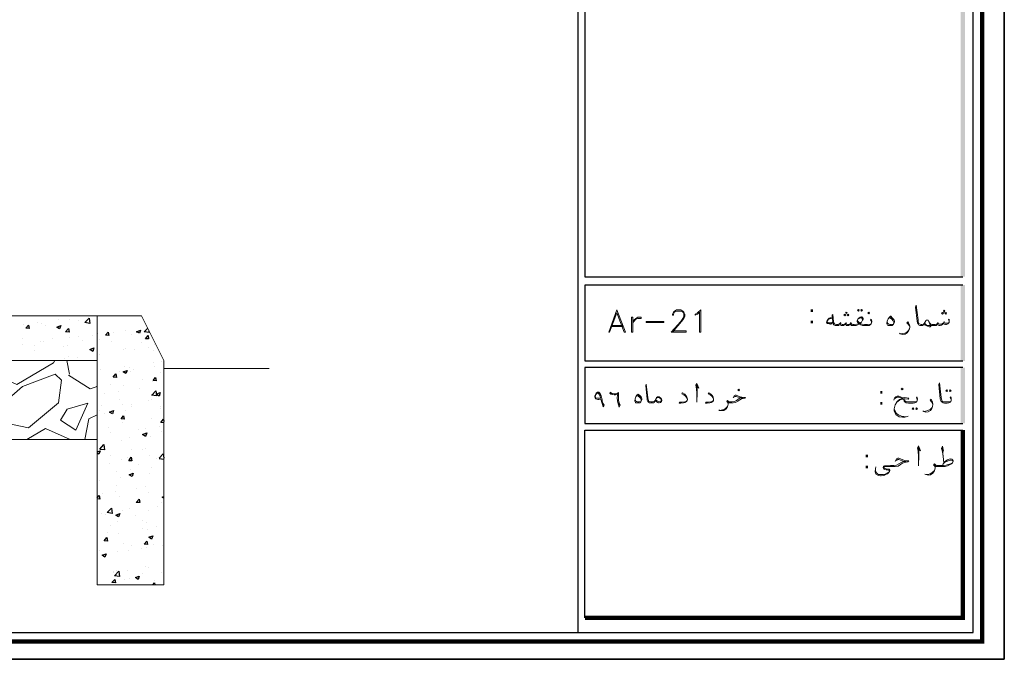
# Model space of a CAD drawing. Header units: metres. Extents: x -18 to 342, y 4 to 63.
# Tile 171 of 173: x 312 to 342, y 4 to 23. Entities that reach past the tile are written whole.
import ezdxf

# ---------------------------------------------------------------- set-up
doc = ezdxf.new("R2010")
doc.units = ezdxf.units.M
doc.header["$MEASUREMENT"] = 0
for name, color, linetype in [('PDF_hatch', 7, 'Continuous'), ('PDF_hatch-borshi', 7, 'Continuous'), ('PDF_KADR', 7, 'Continuous'), ('PDF_kaff', 7, 'Continuous'), ('PDF_Text', 7, 'Continuous'), ('PDF_textt', 7, 'Continuous')]:
    doc.layers.add(name, color=color, linetype=linetype)
doc.styles.add('PDF B Mitra', font='BMITRA.TTF')

msp = doc.modelspace()

# ---------------------------------------------------------------- linework, layer by layer
at = {"layer": 'PDF_hatch', "lineweight": 25}
for points in [[(313.788, 14.241), (313.923, 14.376), (313.943, 14.212)], [(312.074, 14.164), (312.093, 14.058), (311.997, 14.068)], [(313.057, 14.145), (313.018, 14.049), (312.941, 14.097)], [(313.288, 14.058), (313.307, 13.952), (313.201, 13.962)], [(314.492, 13.952), (314.511, 13.846), (314.415, 13.856)], [(315.474, 14.01), (315.445, 13.914), (315.358, 13.962)], [(315.705, 13.846), (315.724, 13.741), (315.628, 13.75)], [(314.058, 13.471), (314.029, 13.365), (313.943, 13.423)], [(314.732, 12.681), (314.752, 12.575), (314.646, 12.585)], [(315.069, 12.787), (315.031, 12.691), (314.954, 12.739)], [(315.936, 12.575), (315.956, 12.469), (315.859, 12.479)], [(316.071, 12.113), (316.042, 12.007), (315.956, 12.065)], [(314.655, 11.564), (314.626, 11.468), (314.54, 11.516)], [(314.963, 11.41), (314.983, 11.304), (314.886, 11.313)], [(315.667, 10.89), (315.628, 10.784), (315.541, 10.842)], [(315.195, 10.148), (315.214, 10.042), (315.118, 10.042)], [(315.252, 9.667), (315.224, 9.561), (315.137, 9.618)], [(315.435, 8.877), (315.455, 8.771), (315.349, 8.78)], [(314.617, 8.443), (314.463, 8.472), (314.598, 8.607)], [(314.848, 8.443), (314.809, 8.337), (314.723, 8.395)], [(314.453, 7.711), (314.472, 7.605), (314.376, 7.615)], [(315.667, 7.605), (315.686, 7.499), (315.59, 7.509)], [(315.85, 7.76), (315.811, 7.663), (315.734, 7.721)], [(314.434, 7.22), (314.395, 7.114), (314.318, 7.172)], [(314.838, 6.527), (314.684, 6.546), (314.819, 6.69)], [(314.694, 6.44), (314.713, 6.334), (314.607, 6.344)], [(315.435, 6.536), (315.407, 6.44), (315.32, 6.498)]]:
    msp.add_lwpolyline(points, close=True, dxfattribs=at)
for points in [[(311.92, 14.193), (311.92, 14.193)], [(312.344, 14.241), (312.344, 14.241)], [(312.459, 14.222), (312.459, 14.222)], [(312.604, 14.145), (312.604, 14.145)], [(312.979, 14.328), (312.979, 14.328)], [(313.336, 14.347), (313.336, 14.347)], [(313.586, 14.309), (313.586, 14.309)], [(315.734, 13.991), (315.744, 13.933), (315.59, 13.962), (315.695, 14.068)], [(311.901, 13.769), (311.901, 13.769)], [(313.317, 13.789), (313.317, 13.789)], [(313.605, 13.808), (313.605, 13.808)], [(314.029, 13.856), (314.029, 13.856)], [(314.183, 13.904), (314.183, 13.904)], [(314.665, 13.943), (314.665, 13.943)], [(315.031, 14.01), (315.031, 14.01)], [(315.214, 13.885), (315.214, 13.885)], [(311.901, 13.577), (311.901, 13.577)], [(312.257, 13.548), (312.257, 13.548)], [(312.44, 13.663), (312.44, 13.663)], [(312.536, 13.663), (312.536, 13.663)], [(312.806, 13.741), (312.806, 13.741)], [(313.153, 13.509), (313.153, 13.509)], [(313.249, 13.548), (313.249, 13.548)], [(313.702, 13.702), (313.702, 13.702)], [(314.058, 13.471), (314.058, 13.471)], [(314.232, 13.721), (314.232, 13.721)], [(314.598, 13.663), (314.598, 13.663)], [(315.012, 13.452), (315.012, 13.452)], [(315.503, 13.625), (315.503, 13.625)], [(315.705, 13.471), (315.705, 13.471)], [(315.888, 13.577), (315.888, 13.577)], [(312.267, 13.384), (312.267, 13.384)], [(313.297, 13.22), (313.297, 13.22)], [(313.577, 13.192), (313.577, 13.192)], [(314.154, 13.346), (314.154, 13.346)], [(314.222, 13.278), (314.222, 13.278)], [(314.954, 13.432), (314.954, 13.432)], [(315.281, 13.423), (315.281, 13.423)], [(315.859, 13.394), (315.859, 13.394)], [(312.421, 13.095), (312.421, 13.095)], [(313.162, 13.134), (313.162, 13.134)], [(314.992, 12.893), (314.992, 12.893)], [(315.146, 12.883), (315.146, 12.883)], [(315.869, 13.018), (315.869, 13.018)], [(315.898, 12.893), (315.898, 12.893)], [(316.129, 13.047), (316.129, 13.047)], [(314.27, 12.806), (314.27, 12.806)], [(314.838, 12.748), (314.838, 12.748)], [(315.166, 12.768), (315.166, 12.768)], [(315.262, 12.806), (315.262, 12.806)], [(316.071, 12.729), (316.071, 12.729)], [(314.164, 12.296), (314.164, 12.305)], [(314.164, 12.296), (314.164, 12.296)], [(314.569, 12.344), (314.569, 12.344)], [(314.973, 12.325), (314.973, 12.325)], [(315.551, 12.508), (315.551, 12.508)], [(315.85, 12.46), (315.85, 12.46)], [(314.395, 12.084), (314.395, 12.084)], [(314.819, 12.142), (314.819, 12.142)], [(315.455, 12.228), (315.455, 12.228)], [(315.821, 12.036), (315.946, 12.171), (315.965, 12.017), (315.811, 12.036)], [(314.289, 11.718), (314.289, 11.718)], [(314.838, 11.901), (314.838, 11.901)], [(314.944, 11.766), (314.944, 11.766)], [(315.195, 11.679), (315.195, 11.679)], [(315.214, 11.756), (315.214, 11.756)], [(315.734, 11.862), (315.734, 11.862)], [(315.821, 11.891), (315.821, 11.891)], [(316.081, 11.699), (316.081, 11.699)], [(314.232, 11.583), (314.232, 11.583)], [(314.376, 11.477), (314.376, 11.477)], [(315.012, 11.564), (315.012, 11.564)], [(316.09, 11.641), (316.09, 11.641)], [(314.925, 11.208), (314.925, 11.208)], [(315.801, 11.333), (315.801, 11.333)], [(316.061, 11.092), (316.061, 11.092)], [(316.187, 11.198), (316.09, 11.208), (316.177, 11.304), (316.187, 11.236)], [(314.501, 11.044), (314.501, 11.044)], [(314.569, 10.899), (314.569, 10.899)], [(315.407, 11.005), (315.407, 11.005)], [(315.638, 11.034), (315.638, 11.034)], [(315.782, 10.774), (315.782, 10.774)], [(316.129, 10.919), (316.129, 10.919)], [(314.241, 10.398), (314.366, 10.533), (314.386, 10.37), (314.241, 10.389)], [(314.906, 10.649), (314.906, 10.649)], [(315.146, 10.745), (315.146, 10.745)], [(314.164, 10.312), (314.251, 10.341), (314.212, 10.244), (314.164, 10.273)], [(314.174, 10.187), (314.174, 10.187)], [(314.559, 10.206), (314.559, 10.206)], [(315.195, 10.37), (315.195, 10.37)], [(315.551, 10.379), (315.551, 10.379)], [(315.618, 10.427), (315.618, 10.427)], [(315.763, 10.206), (315.763, 10.206)], [(316.042, 10.119), (316.167, 10.254), (316.187, 10.119)], [(314.53, 9.955), (314.53, 9.955)], [(314.886, 10.081), (314.886, 10.081)], [(315.079, 10.148), (315.079, 10.148)], [(315.426, 9.917), (315.426, 9.917)], [(315.975, 10.11), (315.975, 10.11)], [(316.042, 10.11), (316.187, 10.09)], [(314.752, 9.705), (314.752, 9.705)], [(315.175, 9.763), (315.175, 9.763)], [(315.204, 9.618), (315.204, 9.618)], [(315.744, 9.647), (315.744, 9.647)], [(315.811, 9.85), (315.811, 9.85)], [(314.222, 9.445), (314.222, 9.445)], [(314.742, 9.291), (314.742, 9.291)], [(314.867, 9.522), (314.867, 9.522)], [(314.164, 8.915), (314.222, 8.983), (314.241, 8.877), (314.164, 8.886)], [(314.309, 9.04), (314.309, 9.04)], [(314.723, 9.098), (314.723, 9.098)], [(315.368, 9.185), (315.368, 9.185)], [(315.638, 9.252), (315.638, 9.252)], [(315.724, 9.089), (315.724, 9.089)], [(314.848, 8.963), (314.848, 8.963)], [(316.119, 8.78), (316.119, 8.78)], [(316.187, 8.906), (316.139, 8.935), (316.187, 8.954)], [(314.28, 8.434), (314.28, 8.434)], [(314.415, 8.424), (314.415, 8.424)], [(314.829, 8.395), (314.829, 8.395)], [(314.925, 8.52), (314.925, 8.52)], [(315.137, 8.607), (315.137, 8.607)], [(315.31, 8.386), (315.31, 8.386)], [(315.705, 8.52), (315.705, 8.52)], [(315.984, 8.655), (315.984, 8.655)], [(314.771, 8.203), (314.771, 8.203)], [(315.541, 8.241), (315.541, 8.241)], [(315.667, 8.164), (315.667, 8.164)], [(314.482, 7.856), (314.482, 7.856)], [(314.559, 8.068), (314.559, 8.068)], [(314.809, 7.837), (314.809, 7.837)], [(315.541, 7.991), (315.541, 7.991)], [(315.686, 7.962), (315.686, 7.962)], [(315.965, 8.048), (315.965, 8.048)], [(314.973, 7.528), (314.973, 7.528)], [(315.204, 7.48), (315.204, 7.48)], [(315.878, 7.49), (315.878, 7.49)], [(316.187, 7.654), (316.187, 7.654)], [(314.222, 7.317), (314.222, 7.317)], [(314.781, 7.278), (314.781, 7.278)], [(315.098, 7.326), (315.098, 7.326)], [(315.522, 7.384), (315.522, 7.384)], [(315.657, 7.403), (315.657, 7.403)], [(316.158, 7.471), (316.158, 7.471)], [(314.646, 6.671), (314.646, 6.671)], [(314.655, 6.662), (314.655, 6.662)], [(314.761, 6.71), (314.761, 6.71)], [(315.079, 6.719), (315.079, 6.719)], [(315.551, 6.633), (315.551, 6.633)], [(315.638, 6.845), (315.638, 6.845)], [(315.715, 6.796), (315.715, 6.796)], [(316.119, 6.642), (316.119, 6.642)], [(315.002, 6.44), (315.002, 6.44)], [(315.137, 6.479), (315.137, 6.479)], [(315.85, 6.276), (315.898, 6.334), (315.907, 6.276)], [(315.907, 6.402), (315.907, 6.402)], [(315.618, 6.276), (315.618, 6.276)]]:
    msp.add_lwpolyline(points, dxfattribs=at)
at = {"layer": 'PDF_hatch-borshi', "lineweight": 18}
for points in [[(312.874, 13.086), (312.835, 13.018), (311.718, 12.363), (311.063, 12.662), (311.121, 13.086)], [(313.326, 12.671), (313.24, 13.086)], [(313.288, 12.643), (313.952, 12.228), (314.164, 12.296)], [(314.164, 11.439), (313.904, 11.313), (313.788, 10.687)], [(313.345, 10.687), (312.594, 11.025), (312.026, 10.687)]]:
    msp.add_lwpolyline(points, dxfattribs=at)
for points in [[(311.15, 11.651), (311.891, 12.296), (312.883, 12.671), (313.076, 12.488), (312.989, 11.805), (312.074, 11.044), (311.255, 11.217)], [(313.249, 11.612), (313.047, 11.275), (313.509, 10.976), (313.875, 11.795)]]:
    msp.add_lwpolyline(points, close=True, dxfattribs=at)
at = {"layer": 'PDF_KADR', "lineweight": 25}
for points in [[(257.61, 4.013), (341.7, 4.013), (341.7, 63.476), (257.61, 63.476)], [(257.61, 63.476), (341.7, 63.476), (341.7, 4.013), (257.61, 4.013)], [(258.428, 4.832), (340.756, 4.832), (340.756, 62.657), (258.428, 62.657)]]:
    msp.add_lwpolyline(points, close=True, dxfattribs=at)
at = {"layer": 'PDF_KADR', "lineweight": 0, "const_width": 0.135}
msp.add_lwpolyline([(258.149, 62.937), (258.149, 4.552), (341.026, 4.552), (341.026, 62.937)], close=True, dxfattribs=at)
at = {"layer": 'PDF_KADR', "lineweight": 25}
for points in [[(328.765, 4.832), (328.765, 62.657)], [(340.438, 42.759), (328.967, 42.759), (328.967, 15.956), (328.967, 15.628), (340.438, 15.628)], [(340.438, 15.378), (328.967, 15.378), (328.967, 13.076), (340.438, 13.076)], [(340.438, 12.874), (334.698, 12.874), (328.967, 12.874), (328.967, 11.179), (334.698, 11.179), (340.438, 11.179)], [(328.967, 5.275), (328.967, 10.976), (330.662, 10.976), (334.698, 10.976), (340.438, 10.976)]]:
    msp.add_lwpolyline(points, dxfattribs=at)
at = {"layer": 'PDF_KADR', "lineweight": 0, "const_width": 0.135}
msp.add_lwpolyline([(328.967, 5.275), (340.438, 5.275), (340.438, 9.31), (340.438, 10.976)], dxfattribs=at)
at = {"layer": 'PDF_KADR', "transparency": 33554559}
for points in [[(340.371, 15.628), (340.505, 15.628), (340.371, 42.759)], [(340.505, 15.628), (340.371, 42.759), (340.505, 42.759)], [(340.371, 13.076), (340.505, 13.076), (340.371, 15.378)], [(340.505, 13.076), (340.371, 15.378), (340.505, 15.378)], [(340.371, 11.179), (340.505, 11.179), (340.371, 12.874)], [(340.505, 11.179), (340.371, 12.874), (340.505, 12.874)]]:
    msp.add_solid(points, dxfattribs=at)
at = {"layer": 'PDF_kaff', "lineweight": 20}
for points in [[(314.164, 14.434), (314.164, 6.276), (316.187, 6.276), (316.187, 13.086), (315.512, 14.444), (300.363, 14.444)], [(299.929, 13.086), (314.164, 13.086)], [(319.384, 12.845), (316.187, 12.845)], [(302.578, 10.687), (314.164, 10.687)]]:
    msp.add_lwpolyline(points, dxfattribs=at)
at = {"layer": 'PDF_textt', "lineweight": 20}
for points in [[(340.024, 14.28), (340.005, 14.318), (340.024, 14.338), (340.024, 14.299), (340.024, 14.28), (340.024, 14.241), (340.005, 14.222), (339.985, 14.203), (339.947, 14.184), (339.918, 14.184), (339.879, 14.193), (339.86, 14.212), (339.851, 14.232), (339.822, 14.184), (339.793, 14.164), (339.754, 14.155), (339.725, 14.155), (339.696, 14.164), (339.677, 14.184), (339.668, 14.212), (339.648, 14.174), (339.629, 14.155), (339.581, 14.145), (339.533, 14.145), (339.513, 14.145), (339.475, 14.155), (339.456, 14.174), (339.436, 14.222), (339.398, 14.289), (339.388, 14.309), (339.369, 14.309), (339.35, 14.309), (339.33, 14.309), (339.321, 14.289), (339.292, 14.241), (339.263, 14.203), (339.244, 14.184), (339.244, 14.174), (339.215, 14.155), (339.186, 14.145), (339.176, 14.145), (339.138, 14.155), (339.099, 14.174), (339.08, 14.203), (339.061, 14.232), (339.051, 14.28), (339.003, 14.704), (339.022, 14.771), (339.08, 14.318), (339.08, 14.261), (339.09, 14.232), (339.109, 14.212), (339.147, 14.193), (339.176, 14.184), (339.186, 14.184), (339.196, 14.184), (339.244, 14.193), (339.253, 14.203), (339.263, 14.212), (339.292, 14.241)], [(331.625, 13.991), (332.04, 13.991), (332.04, 13.952), (331.587, 13.952), (331.876, 14.27), (331.943, 14.367), (331.972, 14.434), (331.972, 14.492), (331.943, 14.559), (331.876, 14.588), (331.751, 14.588), (331.683, 14.559), (331.654, 14.492), (331.654, 14.463), (331.625, 14.463), (331.625, 14.492), (331.654, 14.559), (331.683, 14.588), (331.751, 14.627), (331.876, 14.627), (331.943, 14.588), (331.972, 14.559), (332.001, 14.492), (332.001, 14.434), (331.972, 14.367), (331.905, 14.27), (331.625, 13.952)], [(336.48, 14.386), (336.412, 14.386), (336.383, 14.376), (336.364, 14.357), (336.325, 14.299), (336.297, 14.232), (336.335, 14.212), (336.422, 14.193), (336.431, 14.193), (336.499, 14.251)], [(336.48, 14.376), (336.403, 14.357), (336.364, 14.338), (336.325, 14.28), (336.325, 14.27), (336.335, 14.251), (336.354, 14.241), (336.46, 14.232), (336.499, 14.261)], [(337.664, 14.232), (337.664, 14.251), (337.655, 14.289), (337.635, 14.309), (337.655, 14.347), (337.664, 14.318), (337.674, 14.28), (337.674, 14.261), (337.664, 14.232), (337.655, 14.203), (337.626, 14.174), (337.597, 14.155), (337.539, 14.145), (337.472, 14.145), (337.452, 14.145), (337.395, 14.155), (337.346, 14.174), (337.318, 14.193), (337.308, 14.212), (337.289, 14.193), (337.25, 14.174), (337.202, 14.155), (337.144, 14.145), (337.135, 14.145), (337.106, 14.145), (337.057, 14.155), (337.038, 14.174), (337.019, 14.203), (337, 14.174), (336.971, 14.155), (336.952, 14.145), (336.932, 14.145), (336.894, 14.155), (336.884, 14.174), (336.874, 14.212), (336.846, 14.174), (336.817, 14.155), (336.788, 14.145), (336.769, 14.145), (336.74, 14.155), (336.73, 14.174), (336.711, 14.212), (336.682, 14.174), (336.663, 14.155), (336.634, 14.145), (336.614, 14.145), (336.605, 14.145), (336.566, 14.155), (336.528, 14.174), (336.508, 14.203), (336.499, 14.251), (336.47, 14.463), (336.499, 14.482), (336.518, 14.261), (336.528, 14.232), (336.547, 14.203), (336.566, 14.193), (336.605, 14.184), (336.614, 14.184), (336.643, 14.184), (336.672, 14.193), (336.711, 14.212), (336.73, 14.232), (336.74, 14.203), (336.778, 14.184), (336.807, 14.184), (336.846, 14.193), (336.874, 14.212), (336.894, 14.232), (336.913, 14.193), (336.942, 14.184), (336.971, 14.184), (337.019, 14.203), (337.038, 14.232), (337.048, 14.212), (337.067, 14.193), (337.106, 14.184), (337.135, 14.184), (337.144, 14.184), (337.221, 14.193), (337.289, 14.212), (337.25, 14.241), (337.231, 14.27), (337.231, 14.289), (337.25, 14.338), (337.289, 14.386), (337.327, 14.405), (337.366, 14.415), (337.375, 14.415), (337.395, 14.395), (337.414, 14.367), (337.414, 14.347), (337.395, 14.309), (337.366, 14.251), (337.318, 14.222), (337.356, 14.203), (337.385, 14.193), (337.452, 14.184), (337.472, 14.184), (337.549, 14.184), (337.626, 14.193), (337.655, 14.203)], [(337.395, 14.309), (337.395, 14.338), (337.375, 14.376), (337.366, 14.386), (337.346, 14.386), (337.289, 14.367), (337.25, 14.338)], [(338.204, 14.386), (338.242, 14.376), (338.29, 14.338), (338.319, 14.299), (338.348, 14.241), (338.348, 14.222)], [(338.232, 14.415), (338.281, 14.386), (338.319, 14.328), (338.338, 14.309)], [(329.757, 14.116), (330.133, 14.116)], [(329.786, 14.145), (330.104, 14.145)], [(336.422, 14.212), (336.325, 14.232)], [(336.74, 14.241), (336.73, 14.232)], [(336.894, 14.241), (336.894, 14.232)], [(337.048, 14.241), (337.038, 14.232)], [(337.24, 14.309), (337.25, 14.28), (337.279, 14.251), (337.318, 14.222)], [(338.329, 14.193), (338.271, 14.184), (338.223, 14.184), (338.194, 14.193), (338.155, 14.222), (338.146, 14.28)], [(338.83, 14.106), (338.81, 14.145), (338.781, 14.193), (338.743, 14.232), (338.772, 14.261), (338.791, 14.232), (338.82, 14.174), (338.83, 14.126), (338.83, 14.097), (338.82, 14.049), (338.791, 13.991), (338.753, 13.924), (338.685, 13.885), (338.618, 13.875), (338.541, 13.895), (338.521, 13.914)], [(338.55, 13.895), (338.608, 13.904), (338.676, 13.914), (338.743, 13.952), (338.791, 14.001), (338.82, 14.049)], [(339.456, 14.174), (339.465, 14.145), (339.465, 14.126), (339.446, 14.106), (339.417, 14.106), (339.369, 14.126), (339.33, 14.145), (339.302, 14.164), (339.263, 14.203)], [(339.398, 14.289), (339.417, 14.241), (339.446, 14.164), (339.446, 14.145), (339.436, 14.145), (339.417, 14.145), (339.379, 14.145), (339.34, 14.164), (339.311, 14.193), (339.282, 14.232)], [(339.436, 14.222), (339.456, 14.203), (339.475, 14.193), (339.513, 14.184), (339.533, 14.184), (339.6, 14.184), (339.639, 14.193), (339.668, 14.212), (339.677, 14.232), (339.706, 14.203), (339.735, 14.193), (339.783, 14.193), (339.822, 14.212), (339.851, 14.232), (339.87, 14.241), (339.879, 14.232), (339.908, 14.222), (339.956, 14.222), (339.995, 14.232), (340.024, 14.241)], [(339.687, 14.241), (339.677, 14.232)], [(339.87, 14.27), (339.87, 14.241)], [(331.105, 11.872), (331.086, 11.843), (331.076, 11.824), (331.048, 11.805), (331.009, 11.805), (330.98, 11.805), (330.971, 11.805), (330.932, 11.805), (330.903, 11.824), (330.874, 11.843), (330.855, 11.882), (330.855, 11.92), (330.816, 12.315), (330.826, 12.373), (330.874, 11.959), (330.884, 11.901), (330.894, 11.882), (330.903, 11.853), (330.942, 11.843), (330.971, 11.834), (330.98, 11.834), (331.019, 11.834), (331.067, 11.843), (331.096, 11.872), (331.115, 11.891)], [(332.348, 12.315), (332.425, 12.248), (332.367, 12.392), (332.338, 12.334), (332.357, 12.228), (332.367, 12.094), (332.367, 11.901), (332.367, 11.824)], [(332.367, 11.901), (332.377, 12.036), (332.377, 12.257), (332.367, 12.354)], [(340.082, 11.872), (340.082, 11.901), (340.072, 11.93), (340.053, 11.959), (340.072, 11.988), (340.082, 11.968), (340.091, 11.92), (340.091, 11.911), (340.082, 11.872), (340.072, 11.843), (340.053, 11.824), (340.014, 11.805), (339.966, 11.795), (339.889, 11.795), (339.841, 11.805), (339.812, 11.824), (339.783, 11.843), (339.764, 11.882), (339.754, 11.92), (339.716, 12.354), (339.735, 12.411), (339.783, 11.968), (339.793, 11.911), (339.802, 11.882), (339.812, 11.853), (339.851, 11.834), (339.889, 11.834), (339.966, 11.834), (340.053, 11.834), (340.072, 11.843)], [(329.747, 12.094), (329.805, 12.074)], [(330.537, 12.026), (330.585, 12.007), (330.624, 11.978), (330.653, 11.939), (330.672, 11.891), (330.672, 11.862)], [(330.576, 12.045), (330.614, 12.017), (330.653, 11.968), (330.672, 11.939)], [(331.134, 11.93), (331.154, 11.949), (331.182, 11.959), (331.202, 11.959), (331.221, 11.949), (331.24, 11.939), (331.269, 11.92), (331.279, 11.882), (331.279, 11.872), (331.269, 11.843), (331.25, 11.834), (331.211, 11.843), (331.154, 11.862), (331.125, 11.891)], [(332.078, 11.911), (332.049, 11.959), (332.02, 12.007), (331.972, 12.045), (331.914, 12.074), (331.934, 12.103), (332.001, 12.065), (332.03, 12.026), (332.059, 11.978), (332.078, 11.911), (332.078, 11.891), (332.069, 11.872), (332.049, 11.843), (332.001, 11.814), (331.963, 11.805), (331.876, 11.795), (331.828, 11.795), (331.837, 11.824), (331.924, 11.824), (332.001, 11.834), (332.04, 11.843), (332.069, 11.872)], [(332.868, 11.911), (332.849, 11.959), (332.82, 12.007), (332.772, 12.045), (332.714, 12.074), (332.733, 12.103), (332.791, 12.065), (332.829, 12.026), (332.858, 11.978), (332.868, 11.911), (332.868, 11.891), (332.868, 11.872), (332.849, 11.843), (332.8, 11.814), (332.762, 11.805), (332.675, 11.795), (332.627, 11.795), (332.637, 11.824), (332.723, 11.824), (332.791, 11.834), (332.829, 11.843), (332.868, 11.872)], [(333.465, 11.949), (333.504, 12.026), (333.532, 12.036), (333.561, 12.036), (333.677, 11.988), (333.735, 11.978), (333.783, 11.968), (333.841, 11.968), (333.821, 11.939), (333.773, 11.93), (333.725, 11.92), (333.667, 11.891), (333.61, 11.853), (333.542, 11.814), (333.465, 11.805), (333.369, 11.805), (333.34, 11.805), (333.321, 11.805), (333.321, 11.766), (333.311, 11.718), (333.282, 11.66), (333.244, 11.612), (333.186, 11.573), (333.118, 11.564), (333.051, 11.573), (333.032, 11.593)], [(333.321, 11.776), (333.311, 11.805), (333.292, 11.824), (333.272, 11.843), (333.292, 11.872), (333.33, 11.843), (333.359, 11.834), (333.369, 11.834), (333.427, 11.834), (333.504, 11.843), (333.571, 11.872), (333.648, 11.93), (333.696, 11.949), (333.764, 11.949), (333.696, 11.949), (333.561, 11.997), (333.532, 11.997), (333.484, 11.978)], [(338.348, 11.882), (338.367, 11.939), (338.406, 11.988), (338.444, 12.007), (338.493, 12.007), (338.57, 11.978), (338.666, 11.959), (338.801, 11.939), (338.781, 11.911), (338.608, 11.93), (338.531, 11.959), (338.483, 11.978), (338.454, 11.978), (338.425, 11.968), (338.377, 11.93)], [(339.051, 11.872), (339.051, 11.901), (339.041, 11.93), (339.032, 11.959), (339.041, 11.988), (339.051, 11.968), (339.061, 11.92), (339.061, 11.911), (339.051, 11.872), (339.041, 11.843), (339.022, 11.824), (338.984, 11.805), (338.936, 11.795), (338.868, 11.795), (338.791, 11.795), (338.724, 11.805), (338.685, 11.824), (338.656, 11.853), (338.647, 11.901), (338.647, 11.93)], [(329.497, 11.795), (329.536, 11.708)], [(329.988, 11.805), (330.027, 11.708)], [(330.662, 11.843), (330.605, 11.834), (330.566, 11.834), (330.537, 11.843), (330.499, 11.862), (330.489, 11.92)], [(333.061, 11.573), (333.109, 11.583), (333.176, 11.602), (333.234, 11.631), (333.282, 11.679), (333.311, 11.718)], [(333.34, 11.814), (333.311, 11.834), (333.282, 11.853)], [(338.781, 11.4), (338.676, 11.362), (338.608, 11.362), (338.512, 11.381), (338.406, 11.448), (338.358, 11.554), (338.358, 11.622), (338.387, 11.737), (338.435, 11.824), (338.521, 11.882), (338.589, 11.911), (338.637, 11.911), (338.695, 11.92)], [(338.618, 11.93), (338.521, 11.901), (338.435, 11.834), (338.387, 11.737)], [(338.647, 11.901), (338.666, 11.872), (338.714, 11.843), (338.733, 11.834), (338.791, 11.834), (338.868, 11.834), (338.945, 11.834), (339.022, 11.834), (339.041, 11.843)], [(339.533, 11.756), (339.513, 11.795), (339.494, 11.834), (339.446, 11.882), (339.475, 11.911), (339.504, 11.872), (339.523, 11.824), (339.533, 11.766), (339.533, 11.747), (339.523, 11.689), (339.504, 11.631), (339.456, 11.573), (339.388, 11.525), (339.321, 11.516), (339.253, 11.535), (339.224, 11.554)], [(339.263, 11.535), (339.311, 11.545), (339.379, 11.564), (339.446, 11.602), (339.504, 11.651), (339.523, 11.689)], [(338.358, 11.622), (338.377, 11.564), (338.425, 11.477), (338.483, 11.439), (338.579, 11.4), (338.724, 11.381)], [(339.07, 10.418), (339.157, 10.341), (339.099, 10.495), (339.061, 10.437), (339.08, 10.331), (339.09, 10.177), (339.099, 9.975), (339.09, 9.888)], [(339.099, 9.975), (339.109, 10.119), (339.109, 10.35), (339.099, 10.466)], [(339.793, 10.418), (339.851, 10.331), (339.822, 10.485), (339.793, 10.418), (339.822, 10.312), (339.841, 10.167), (339.86, 9.975)], [(339.841, 10.167), (339.822, 10.37), (339.822, 10.476)], [(338.387, 10.023), (338.425, 10.1), (338.464, 10.119), (338.493, 10.119), (338.618, 10.071), (338.676, 10.052), (338.724, 10.042), (338.801, 10.042), (338.772, 10.013), (338.724, 10.004), (338.666, 9.994), (338.608, 9.965), (338.55, 9.927), (338.473, 9.878), (338.387, 9.869), (338.281, 9.869), (338.194, 9.869), (338.069, 9.869), (338.059, 9.869), (338.049, 9.869), (338.04, 9.85), (338.049, 9.83), (338.069, 9.811), (338.117, 9.801), (338.184, 9.792), (338.213, 9.792), (338.223, 9.772), (338.223, 9.734), (338.213, 9.715), (338.184, 9.676), (338.155, 9.647), (338.098, 9.628), (338.059, 9.609), (338.021, 9.599), (337.963, 9.589), (337.944, 9.589), (337.876, 9.599), (337.857, 9.609), (337.809, 9.628), (337.789, 9.667), (337.78, 9.715), (337.789, 9.801), (337.799, 9.859)], [(337.789, 9.801), (337.789, 9.744), (337.799, 9.715), (337.818, 9.676), (337.847, 9.647), (337.876, 9.628), (337.924, 9.628), (337.953, 9.628), (338.03, 9.628), (338.078, 9.638), (338.146, 9.667), (338.194, 9.695), (338.204, 9.705), (338.213, 9.724), (338.204, 9.744), (338.194, 9.753), (338.155, 9.763), (338.117, 9.772), (338.059, 9.782), (338.04, 9.792), (338.03, 9.811), (338.021, 9.84), (338.021, 9.85), (338.03, 9.869), (338.04, 9.878), (338.059, 9.888), (338.242, 9.898), (338.281, 9.898), (338.348, 9.898), (338.425, 9.907), (338.502, 9.946), (338.589, 10.004), (338.647, 10.023), (338.714, 10.023), (338.647, 10.023), (338.493, 10.081), (338.464, 10.081), (338.415, 10.052)], [(339.822, 9.898), (339.841, 9.946), (339.87, 9.984), (339.899, 10.023), (339.976, 10.071), (340.053, 10.1), (340.111, 10.09), (340.13, 10.071), (340.149, 10.042), (340.149, 10.023), (340.13, 9.984), (340.12, 9.965), (340.072, 9.936), (339.976, 9.888), (339.908, 9.869), (339.802, 9.869), (339.658, 9.869), (339.629, 9.869), (339.6, 9.869), (339.6, 9.83), (339.59, 9.782), (339.571, 9.715), (339.523, 9.657), (339.456, 9.618), (339.388, 9.609), (339.321, 9.628), (339.292, 9.638)], [(339.6, 9.84), (339.59, 9.869), (339.581, 9.888), (339.552, 9.907), (339.581, 9.946), (339.619, 9.907), (339.648, 9.898), (339.658, 9.898), (339.851, 9.898), (339.937, 9.907), (340.034, 9.936), (340.12, 9.965)], [(339.629, 9.878), (339.59, 9.898), (339.571, 9.927)], [(339.87, 9.984), (339.947, 10.023), (340.024, 10.052), (340.053, 10.061), (340.072, 10.061), (340.13, 10.052), (340.149, 10.023)], [(339.33, 9.628), (339.379, 9.628), (339.446, 9.647), (339.513, 9.686), (339.571, 9.734), (339.59, 9.782)]]:
    msp.add_lwpolyline(points, dxfattribs=at)
for points in [[(329.94, 14.627), (329.69, 13.952), (329.718, 13.952), (329.94, 14.53), (330.162, 13.952), (330.2, 13.952)], [(330.422, 13.952), (330.422, 14.405), (330.383, 14.405), (330.383, 13.952)], [(330.672, 14.405), (330.672, 14.367), (330.576, 14.367), (330.518, 14.338), (330.45, 14.27), (330.422, 14.212), (330.45, 14.309), (330.518, 14.367), (330.576, 14.405)], [(332.483, 13.952), (332.444, 13.952), (332.444, 14.559), (332.386, 14.492), (332.319, 14.463), (332.319, 14.492), (332.386, 14.53), (332.483, 14.627)], [(336.855, 14.444), (336.884, 14.463), (336.855, 14.492), (336.826, 14.463)], [(336.903, 14.511), (336.932, 14.54), (336.903, 14.559), (336.884, 14.54)], [(336.961, 14.444), (336.98, 14.463), (336.961, 14.492), (336.932, 14.463)], [(337.269, 14.636), (337.289, 14.617), (337.269, 14.588), (337.24, 14.617)], [(337.366, 14.636), (337.395, 14.617), (337.366, 14.588), (337.346, 14.617)], [(337.587, 14.501), (337.606, 14.53), (337.587, 14.55), (337.558, 14.53)], [(338.242, 14.434), (338.252, 14.434), (338.3, 14.386), (338.338, 14.347), (338.358, 14.309), (338.367, 14.28), (338.367, 14.251), (338.348, 14.212), (338.329, 14.184), (338.3, 14.155), (338.252, 14.145), (338.223, 14.145), (338.175, 14.155), (338.155, 14.164), (338.146, 14.184), (338.136, 14.212), (338.136, 14.222), (338.146, 14.28), (338.175, 14.357), (338.213, 14.405)], [(339.822, 14.492), (339.851, 14.521), (339.822, 14.54), (339.793, 14.521)], [(339.87, 14.559), (339.899, 14.588), (339.87, 14.617), (339.851, 14.588)], [(339.928, 14.492), (339.947, 14.521), (339.928, 14.54), (339.899, 14.521)], [(331.365, 14.241), (330.826, 14.241), (330.826, 14.27), (331.365, 14.27)], [(329.526, 11.679), (329.487, 11.785), (329.449, 11.911), (329.391, 11.901), (329.362, 11.901), (329.304, 11.92), (329.275, 11.949), (329.266, 11.988), (329.266, 12.007), (329.285, 12.055), (329.314, 12.094), (329.353, 12.122), (329.381, 12.122), (329.391, 12.122), (329.43, 12.084), (329.458, 12.017), (329.487, 11.891), (329.487, 11.853), (329.516, 11.795), (329.555, 11.728)], [(329.439, 11.939), (329.391, 11.939), (329.353, 11.939), (329.304, 11.949), (329.285, 11.978), (329.275, 11.988), (329.285, 12.026), (329.304, 12.055), (329.333, 12.084), (329.362, 12.094), (329.372, 12.094), (329.391, 12.074), (329.43, 12.017)], [(330.007, 11.67), (329.979, 11.776), (329.959, 11.862), (329.95, 11.949), (329.959, 12.036), (329.969, 12.074), (329.94, 12.065), (329.901, 12.045), (329.853, 12.045), (329.796, 12.055), (329.757, 12.065), (329.747, 12.074), (329.728, 12.084), (329.738, 12.122), (329.767, 12.103), (329.805, 12.084), (329.853, 12.074), (329.911, 12.074), (329.959, 12.094), (329.988, 12.113), (329.988, 12.026), (329.988, 11.959), (329.988, 11.872), (330.007, 11.805), (330.036, 11.728)], [(330.585, 12.065), (330.633, 12.026), (330.672, 11.988), (330.682, 11.949), (330.691, 11.92), (330.691, 11.891), (330.672, 11.853), (330.662, 11.834), (330.633, 11.805), (330.585, 11.805), (330.566, 11.805), (330.518, 11.805), (330.499, 11.814), (330.489, 11.834), (330.479, 11.853), (330.479, 11.862), (330.489, 11.92), (330.518, 11.988), (330.547, 12.036)], [(331.105, 11.872), (331.125, 11.92), (331.144, 11.959), (331.173, 11.988), (331.182, 11.988), (331.202, 11.988), (331.221, 11.988), (331.269, 11.939), (331.288, 11.911), (331.298, 11.882), (331.298, 11.872), (331.288, 11.843), (331.269, 11.824), (331.259, 11.814), (331.221, 11.805), (331.202, 11.805), (331.182, 11.814), (331.134, 11.843)], [(333.638, 12.171), (333.658, 12.2), (333.638, 12.219), (333.61, 12.2)], [(338.598, 12.2), (338.627, 12.228), (338.598, 12.248), (338.57, 12.228)], [(339.956, 12.2), (339.976, 12.171), (339.956, 12.142), (339.928, 12.171)], [(340.053, 12.2), (340.082, 12.171), (340.053, 12.142), (340.034, 12.171)], [(338.936, 11.651), (338.955, 11.622), (338.936, 11.602), (338.907, 11.622)], [(339.032, 11.651), (339.061, 11.622), (339.032, 11.602), (339.013, 11.622)]]:
    msp.add_lwpolyline(points, close=True, dxfattribs=at)

# ---------------------------------------------------------------- texts
at = {"layer": 'PDF_Text', "char_height": 0.544, "attachment_point": 7, "style": 'PDF B Mitra'}
for insert in [(335.757, 14.22), (337.866, 11.745), (337.423, 9.809)]:
    msp.add_mtext(':', dxfattribs=dict(at, insert=insert))

doc.saveas('drawing.dxf')
